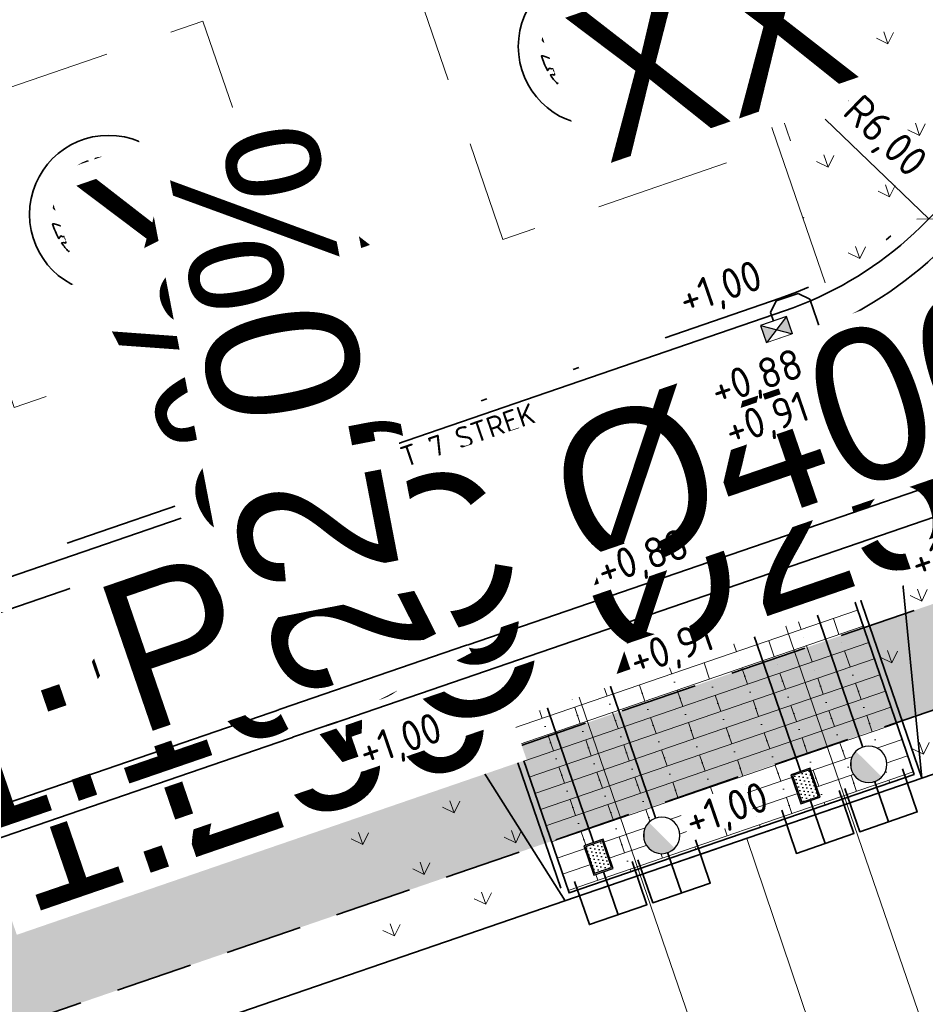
# Model space of a CAD drawing. Header units: metres. Extents: x 264779 to 275389, y 575281 to 580396.
# Tile 122 of 174: x 265442 to 265457, y 576978 to 576994. Entities that reach past the tile are written whole.
import ezdxf
from ezdxf.enums import TextEntityAlignment as Align

# ---------------------------------------------------------------- set-up
doc = ezdxf.new("R2018")
doc.units = ezdxf.units.M
doc.set_wipeout_variables(frame=1)
for name, pattern in [('AM-AS', [16, 10, -2, 2, -2]), ('B-WE-RI-HWA_HUISAANSLUITING_PVC_125-G', [10, 3.25, -0.75, 1.25, -0.75, 1.25, -0.75, 1.25, -0.75]), ('B-WE-RI-HWA_HUISAANSLUITING_PVC_160-G', [20, 6.5, -1.5, 2.5, -1.5, 2.5, -1.5, 2.5, -1.5]), ('B-WE-RI-HWA_PVC_400-G', [10, 4, -1, 1, -1, 3]), ('B-WE-VH-KANTOPSLUITING_OPSLUITBAND_[AFMETINGEN1]-G', [10, 5.5, -0.875, 0, -0.875, 1, -0.875, 0, -0.875]), ('B-WE-VH-KANTOPSLUITING_TROTTOIRBAND_RWS_[AFMETINGEN1]-G', [10, 2.5, -1.5, 0, -1.5, 0, -1.5, 0, -1.5, 0, -1.5]), ('DASHED', [19.05, 12.7, -6.35]), ('HIDDEN', [9.525, 6.35, -3.175])]:
    doc.linetypes.add(name, pattern=pattern)
for name, color, linetype, lineweight, true_color in [('N-BH-KG-GRENS_PERCEEL-G', 160, 'KG-PERCEEL', 18, 0x003fff), ('N-GV-GR-BOOM-S', 7, 'Continuous', 35, 0x00a500), ('N-GV-GR-GRAS_BERMKRUIDENMENGSEL-A', 7, 'Continuous', 18, 0x00a500), ('N-OI-RI-BELUCHTINGSDRAINAGE_PVC_160-G', 3, 'B-WE-RI-DRAINAGE_PVC_160-G', 35, 0x00ff00), ('N-OI-RI-DWA_ERFSCHEIDINGSPUT-S', 20, 'Continuous', 25, 0xff3f00), ('N-OI-RI-DWA_HUISAANSLUITING_PVC_160-G', 20, 'B-WE-RI-DWA_HUISAANSLUITING_PVC_160-G', 35, 0xff3f00), ('N-OI-RI-DWA_PVC_250-G', 20, 'B-WE-RI-DWA_PVC_250-G', 35, 0xff3f00), ('N-OI-RI-HWA_HUISAANSLUITING_PVC_160-G', 150, 'B-WE-RI-HWA_HUISAANSLUITING_PVC_160-G', 35, 0x007fff), ('N-OI-RI-HWA_HULPSTUK-S', 150, 'Continuous', 25, 0x007fff), ('N-OI-RI-HWA_KOLKAANSLUITING_PVC_160-G', 150, 'B-WE-RI-HWA_HUISAANSLUITING_PVC_125-G', 35, 0x007fff), ('N-OI-RI-HWA_PVC_400-G', 150, 'B-WE-RI-HWA_PVC_400-G', 35, 0x007fff), ('N-WE-RI-DWA_AFDEKKAP-G', 20, 'Continuous', 35, 0xff3f00), ('N-WE-RI-HWA_AFDEKKAP-G', 150, 'Continuous', 35, 0x007fff), ('N-WE-RI-HWA_KOLK-S', 150, 'Continuous', 25, 0x007fff), ('N-WE-VH-VERHARDING_STRAATBAKSTEEN_DIKFORMAAT_HALF_PAARS-BRUIN-A', 7, 'Continuous', 18, 0x66332b), ('N-WE-VH-VERHARDING_STRAATBAKSTEEN_DIKFORMAAT_KEPER-ROOD-PAARS-A', 7, 'Continuous', 18, 0xa45729)]:
    doc.layers.add(name, color=color, linetype=linetype, lineweight=lineweight, true_color=true_color)
for name, color, linetype, lineweight in [('N-CO-AM-AS-G', 10, 'AM-AS', 9), ('N-OI-RI-ALGEMEEN-B.O.B.-T25', 7, 'Continuous', 25), ('N-OI-RI-ALGEMEEN-INFORMATIE-T25', 7, 'Continuous', 25), ('N-OI-RI-ALGEMEEN-VERHANG-T25', 7, 'Continuous', 25), ('N-WA-RI-DETAIL1-G', 1, 'HIDDEN', 18), ('N-WE-GW-BERM-G', 90, 'Continuous', 35), ('N-WE-KL-TRACE-A', 7, 'Continuous', 25), ('N-WE-KL-TRACE-G', 7, 'DASHED', 35), ('N-WE-VH-GOOT_SBS-G', 40, 'Continuous', 35), ('N-WE-VH-KANTOPSLUITING_ELEMENT_VERLOOPBAND_110-220x250_190-220x160-G', 40, 'Continuous', 35), ('N-WE-VH-KANTOPSLUITING_INRITBAND_190-220x160-G', 60, 'B-WE-VH-KANTOPSLUITING_GAZONBAND_[AFMETINGEN1]-G', 35), ('N-WE-VH-KANTOPSLUITING_OPSLUITBAND_100x200-G', 60, 'B-WE-VH-KANTOPSLUITING_OPSLUITBAND_[AFMETINGEN1]-G', 35), ('N-WE-VH-KANTOPSLUITING_TROTTOIRBAND_RWS_110-220x250-G', 60, 'B-WE-VH-KANTOPSLUITING_TROTTOIRBAND_RWS_[AFMETINGEN1]-G', 35), ('N-WE-VH-VERHARDING_STRAATBAKSTEEN_DIKFORMAAT_HALF-G', 40, 'Continuous', 35), ('N-WE-VH-VERHARDING_STRAATBAKSTEEN_DIKFORMAAT_KEPER-G', 40, 'Continuous', 35), ('N-XX-AL-HOOGTELABEL-T25-M', 7, 'Continuous', 25), ('X-XX-AL-AANPIJLING-T25', 7, 'Continuous', 25), ('X-XX-AL-T18-1000', 10, 'Continuous', 18), ('X-XX-AL-VERKANTING_DAKPROFIEL-S', 7, 'Continuous', 25)]:
    doc.layers.add(name, color=color, linetype=linetype, lineweight=lineweight)
doc.layers.add('X-XX-AL-HULPLAAG-G', color=6, linetype='Continuous', lineweight=18, plot=False)
doc.styles.add('NLCS-ISO', font='NLCS-ISO.ttf')
doc.styles.add('NLCS-ISO-ANNOTATIVE-T18', font='NLCS-ISO.ttf', dxfattribs={"height": 1.8})
doc.styles.add('NLCS-ISO-ANNOTATIVE-T25', font='NLCS-ISO.ttf', dxfattribs={"height": 2.5})
doc.styles.add('NLCS-ISO-M1000-T25', font='NLCS-ISO.ttf', dxfattribs={"height": 2.5})
doc.styles.get("Standard").update_dxf_attribs({"font": 'arial.ttf'})
doc.linetypes.add('B-WE-RI-DRAINAGE_PVC_160-G', pattern='A,10.25,-3,[160,NLCS.shx,S=0.25,R=0,X=0,Y=0],-3.5,["o",Standard,S=1,R=0,X=-0.35,Y=-0.35],-3.25', length=20)
doc.linetypes.add('B-WE-RI-DWA_HUISAANSLUITING_PVC_160-G', pattern='A,2.5,-1,[160,NLCS.shx,S=0.25,R=0,X=0,Y=0],-1.5,[160,NLCS.shx,S=0.25,R=0,X=0,Y=0],-1.5,[160,NLCS.shx,S=0.25,R=0,X=0,Y=0],-1,2.5', length=10)
doc.linetypes.add('B-WE-RI-DWA_PVC_250-G', pattern='A,6,-5.5,["O   O   O",NLCS-ISO,S=0.5,R=0,X=-2.5,Y=-0.2],-3.5,5', length=20)
doc.linetypes.add('B-WE-VH-KANTOPSLUITING_GAZONBAND_[AFMETINGEN1]-G', pattern='A,4,-3,[160,NLCS.shx,S=0.25,R=0,X=0,Y=0],-3', length=10)
doc.linetypes.add('KG-PERCEEL', pattern='A,2.75,-1,["P",Standard,S=0.9,R=0,X=-0.5,Y=-0.45],-1,2.75,-1,[5,NLCS.shx,S=0.375,R=0,X=0,Y=0],-1', length=9.5)
doc.dimstyles.new('NLCS-ANNOTATIVE-T25-SCHRAP', dxfattribs={"dimtxt": 2.5, "dimasz": 1.4, "dimexe": 2, "dimexo": 2, "dimgap": 0.7, "dimtad": 1, "dimzin": 0, "dimtxsty": 'NLCS-ISO-ANNOTATIVE-T25', "dimblk": 'OBLIQUE', "dimcen": 2.5, "dimdle": 2, "dimclrd": 256, "dimclre": 256, "dimclrt": 256, "dimadec": 1, "dimazin": 0, "dimtfac": 1, "dimtofl": 0, "dimtmove": 1, "dimatfit": 0, "dimldrblk": 'OBLIQUE', "dimfxl": 2, "dimfxlon": 1, "dimtfillclr": 256, "dimtolj": 1, "dimtzin": 0, "dimlwd": 18, "dimlwe": 18, "dimarcsym": 0})

# ---------------------------------------------------------------- blocks, each defined once
blk = doc.blocks.new('*U44')
h = blk.add_hatch(color=256)
h.dxf.hatch_style = 1
h.paths.add_polyline_path([(-2.436, 7.093), (0, 0), (2.436, -7.093), (2.364, 0.812)])
at = {"flags": 128}
blk.add_lwpolyline([(-2.436, 7.093), (0, 0), (2.436, -7.093), (2.364, 0.812)], close=True, dxfattribs=at)
at = {"lineweight": 30}
for tag, rotation, flags, p in [('HELLING_2', 296.9534, 50, (2.154, 9.584)), ('HELLING', 280.9534, 43, (6.609, 0.336))]:
    blk.add_attdef(tag, text='', height=2.5, rotation=rotation, dxfattribs=dict(at, flags=flags)).set_placement(p, align=Align.TOP_LEFT)
blk = doc.blocks.new('_Oblique')
at = {"color": 0, "linetype": 'ByBlock', "lineweight": -2}
blk.add_line((-0.5, -0.5), (0.5, 0.5), dxfattribs=at)
blk = doc.blocks.new('*D71')
at = {"layer": 'Defpoints', "color": 0, "transparency": 16777216}
for p in [(265453.043, 576995.198), (265457.364, 576991.035)]:
    blk.add_point(p, dxfattribs=at)
at = {"layer": 'X-XX-AL-AANPIJLING-T25', "lineweight": 18, "transparency": 16777216}
blk.add_line((265455.661, 576992.676), (265457.364, 576991.035), dxfattribs=at)
at = {"layer": 'X-XX-AL-AANPIJLING-T25', "lineweight": 18, "transparency": 16777216, "xscale": 0.28, "yscale": 0.28, "zscale": 0.28, "rotation": 316.0656423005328}
blk.add_blockref('_Oblique', (265457.364, 576991.035), dxfattribs=at)
at = {"layer": 'X-XX-AL-AANPIJLING-T25', "transparency": 16777216, "insert": (265456.616, 576992.366), "char_height": 0.5, "attachment_point": 5, "rotation": 316.0656, "style": 'NLCS-ISO-ANNOTATIVE-T25', "bg_fill": 3, "box_fill_scale": 1.1, "bg_fill_color": 256, "bg_fill_true_color": 13158600, "bg_fill_transparency": 0}
blk.add_mtext('\\A1;R6,00', dxfattribs=at)
blk = doc.blocks.new('*U97')
blk.add_wipeout([(-1.125, 0.75), (1.125, 0.75), (1.125, -0.75), (-1.125, -0.75)])
h = blk.add_hatch(color=256)
h.dxf.hatch_style = 1
h.paths.add_polyline_path([(0, 0), (-1.125, 0.75), (-1.125, -0.75)])
h.paths.add_polyline_path([(1.125, -0.75), (1.125, 0.75), (0, 0)])
for p, q in [((-1.125, -0.75), (1.125, 0.75)), ((1.125, -0.75), (-1.125, 0.75))]:
    blk.add_line(p, q)
at = {"flags": 128}
blk.add_lwpolyline([(-1.125, -0.75), (1.125, -0.75), (1.125, 0.75), (-1.125, 0.75)], close=True, dxfattribs=at)
blk = doc.blocks.new('*U156')
for p, q in [((-0.5, 0), (0, 0.11)), ((0, 0.11), (-0.5, 0.11)), ((-0.5, 0.11), (-0.5, 0)), ((0, 0), (0, 0.11)), ((-0.5, 0), (0, 0))]:
    blk.add_line(p, q)
blk = doc.blocks.new('*U160')
at = {"flags": 128}
blk.add_lwpolyline([(0, 0), (331.024, 113.68)], dxfattribs=at)
at = {"layer": 'N-OI-RI-ALGEMEEN-B.O.B.-T25', "lineweight": 30, "ltscale": 0.5, "oblique": 30, "flags": 31}
for tag, p in [('+0,00', (321.573, 109.9)), ('+0,01', (-0.671, 3.432))]:
    blk.add_attdef(tag, text='', height=2.5, rotation=18.9534, dxfattribs=at).set_placement(p, align=Align.TOP_LEFT)
at = {"layer": 'N-OI-RI-ALGEMEEN-INFORMATIE-T25', "lineweight": 30, "ltscale": 0.5, "oblique": 30, "flags": 31}
blk.add_attdef('BETON%%C160', text='', height=2.5, rotation=18.9534, dxfattribs=at).set_placement((240.816, 85.849), align=Align.TOP_RIGHT)
at = {"layer": 'N-OI-RI-ALGEMEEN-VERHANG-T25', "lineweight": 30, "ltscale": 0.5, "oblique": 30, "flags": 31}
blk.add_attdef('1:1000', text='', height=2.5, rotation=18.9534, dxfattribs=at).set_placement((225.808, 77.019), align=Align.TOP_LEFT)
blk = doc.blocks.new('*U165')
at = {"flags": 128}
blk.add_lwpolyline([(0, 0), (326.295, 112.055)], dxfattribs=at)
at = {"layer": 'N-OI-RI-ALGEMEEN-B.O.B.-T25', "lineweight": 30, "ltscale": 0.5, "oblique": 30, "flags": 50}
for tag, p in [('+0,00', (311.301, 106.373)), ('+0,01', (2.656, 0.381))]:
    blk.add_attdef(tag, text='', height=2.5, rotation=18.95337, dxfattribs=at).set_placement(p, align=Align.TOP_LEFT)
at = {"layer": 'N-OI-RI-ALGEMEEN-INFORMATIE-T25', "lineweight": 30, "ltscale": 0.5, "oblique": 30, "flags": 50}
blk.add_attdef('BETON%%C160', text='', height=2.5, rotation=18.95337, dxfattribs=at).set_placement((229.596, 81.996), align=Align.TOP_RIGHT)
at = {"layer": 'N-OI-RI-ALGEMEEN-VERHANG-T25', "lineweight": 30, "ltscale": 0.5, "oblique": 30, "flags": 50}
blk.add_attdef('1:1000', text='', height=2.5, rotation=18.95337, dxfattribs=at).set_placement((218.64, 74.554), align=Align.TOP_LEFT)
blk = doc.blocks.new('*U174')
at = {"ltscale": 0.99999}
blk.add_wipeout([(-1.125, 0.75), (1.125, 0.75), (1.125, -0.75), (-1.125, -0.75)], dxfattribs=at)
h = blk.add_hatch(color=256, dxfattribs=at)
h.paths.add_polyline_path([(1.125, 0.75), (-1.125, 0.75), (-1.125, -0.75), (1.125, -0.75)])
h.paths.add_polyline_path([(1.025, 0.65), (1.025, -0.65), (-1.025, -0.65), (-1.025, 0.65)], flags=16)
h = blk.add_hatch(dxfattribs=at)
h.set_pattern_fill('DOTS', color=256, scale=0.175, style=0)
h.set_pattern_definition([(0, (-0.975, -0.6), (0.138906, 0.277813), [0, -0.277813])])
h.paths.add_polyline_path([(-1.025, -0.65), (1.025, -0.65), (1.025, 0.65), (-1.025, 0.65)])
at = {"ltscale": 0.99999, "flags": 128}
for points in [[(-1.125, -0.75), (1.125, -0.75), (1.125, 0.75), (-1.125, 0.75)], [(-1.025, -0.65), (1.025, -0.65), (1.025, 0.65), (-1.025, 0.65)], [(-1.025, -0.65), (1.025, -0.65), (1.025, 0.65), (-1.025, 0.65)]]:
    blk.add_lwpolyline(points, close=True, dxfattribs=at)
blk = doc.blocks.new('N-SRI-PUT_VWA_KUNSTSTOF-SO')
at = {"ltscale": 0.99999}
blk.add_wipeout([(0, 1.5), (-0.586, 1.381), (-1.164, 0.946), (-1.449, 0.386), (-1.491, -0.164), (-1.403, -0.53), (-1.188, -0.915), (-0.842, -1.242), (-0.334, -1.462), (0.519, -1.407), (0.984, -1.132), (1.38, -0.588), (1.5, 0), (1.294, 0.759), (1.07, 1.051), (0.732, 1.309), (0.399, 1.446)], dxfattribs=at)
h = blk.add_hatch(color=256, dxfattribs=at)
edge = h.paths.add_edge_path()
edge.add_line((1.043, 1.078), (-1.063, -1.058))
edge.add_arc((0, 0), 1.5, 224.85367, 405.95863)
at = {"ltscale": 0.99999, "flags": 128}
blk.add_lwpolyline([(1.5, 0, 1), (-1.5, 0, 1), (1.5, 0)], format="xyb", close=True, dxfattribs=at)
blk = doc.blocks.new('BOOM')
blk.add_lwpolyline([(0.399, 4.344), (0.407, 4.354), (0.414, 4.362), (0.422, 4.369), (0.429, 4.376), (0.436, 4.383), (0.442, 4.39), (0.449, 4.397), (0.456, 4.406), (0.462, 4.416), (0.468, 4.428), (0.473, 4.442), (0.476, 4.459), (0.477, 4.479), (0.475, 4.504), (0.469, 4.533), (0.438, 4.642, -0.52938), (0.488, 4.701, -0.087139), (2.045, 4.264, -0.372341), (2.106, 4.124), (2.17, 3.798), (2.01, 3.638), (1.837, 3.675), (1.629, 3.519), (1.709, 3.321), (1.923, 3.252), (2.5, 3.385), (2.641, 3.307), (2.627, 3.183), (2.496, 3.102), (2.376, 2.712), (2.529, 2.462), (2.921, 3.086, -0.504641), (3.14, 2.895, 0.331948), (3.267, 2.693, 0.282008), (3.681, 2.769), (3.648, 2.752, -0.512156), (3.838, 2.751, -0.16076), (4.697, -0.052), (4.589, -0.156), (4.588, -0.271), (4.483, -0.29), (4.496, -0.404), (4.332, -0.351), (4.282, -0.479), (4.484, -0.613), (4.548, -0.664), (4.659, -0.552, -0.106371), (4.002, -2.407), (3.416, -2.029), (3.308, -2.104), (3.238, -1.793), (3.03, -1.543), (2.788, -1.545), (2.793, -1.835), (2.61, -2.469), (2.637, -2.59), (2.771, -2.609), (3.623, -2.935, -0.236298), (-0.208, -4.622, 0.159625), (-0.32, -4.398, 0.350802), (-0.29, -4.175, -0.504641), (-0.553, -4.05), (-0.489, -3.845), (-0.597, -3.653), (-0.739, -3.667), (-0.76, -3.821), (-0.868, -3.883), (-0.996, -3.785), (-1.106, -3.204), (-1.19, -3.12), (-1.403, -3.126), (-1.462, -3.379), (-1.549, -3.406), (-1.631, -3.617), (-1.847, -3.501, 0.733583), (-1.768, -3.663, -0.861625), (-1.724, -3.806, 0.279978), (-1.884, -4.05), (-1.877, -4.059, -0.827056), (-2.036, -4.225, -0.116774), (-3.828, -2.357), (-3.793, -2.35), (-3.765, -2.342), (-3.742, -2.333), (-3.724, -2.324), (-3.71, -2.313), (-3.7, -2.303), (-3.692, -2.292), (-3.474, -2.014), (-3.469, -2.004), (-3.465, -1.994), (-3.462, -1.985), (-3.459, -1.976), (-3.456, -1.967), (-3.452, -1.957), (-3.449, -1.946), (-3.444, -1.935), (-3.438, -1.923), (-3.431, -1.909), (-3.424, -1.895), (-3.416, -1.881), (-3.408, -1.866), (-3.401, -1.851), (-3.395, -1.836), (-3.389, -1.821), (-3.385, -1.806), (-3.381, -1.792), (-3.38, -1.779), (-3.379, -1.766), (-3.38, -1.755), (-3.382, -1.745), (-3.385, -1.737), (-3.389, -1.731), (-3.395, -1.726), (-3.402, -1.723), (-3.41, -1.722), (-3.419, -1.721), (-3.428, -1.72), (-3.438, -1.719), (-3.449, -1.717), (-3.459, -1.715), (-3.47, -1.711), (-3.481, -1.706), (-3.493, -1.699), (-3.504, -1.692), (-3.516, -1.684), (-3.528, -1.675), (-3.54, -1.665), (-3.552, -1.656), (-3.565, -1.646), (-3.577, -1.635), (-3.59, -1.625), (-3.602, -1.614), (-3.826, -1.87), (-3.837, -1.858), (-3.847, -1.844), (-3.857, -1.83), (-3.865, -1.814), (-3.876, -1.799), (-3.89, -1.786), (-3.911, -1.778), (-3.94, -1.774), (-3.982, -1.778), (-4.037, -1.791), (-4.109, -1.814, -0.040997), (-4.417, -0.947), (-4.257, -0.975), (-4.114, -1.066), (-4.038, -0.997), (-3.947, -0.855), (-4.035, -0.721), (-3.986, -0.523), (-4.167, -0.508), (-4.289, -0.39), (-4.51, -0.535, -0.05814), (-4.599, 0.764), (-4.473, 0.74), (-3.963, 0.336), (-3.743, 0.412), (-2.884, 0.639), (-2.811, 0.922), (-3.143, 1.054), (-3.194, 1.163), (-3.8, 1.46), (-3.813, 1.631), (-4.018, 1.804), (-4.101, 1.973), (-3.961, 2.193), (-3.649, 2.242), (-3.365, 2.427), (-3.362, 2.619), (-3.539, 2.827), (-3.492, 2.915), (-3.562, 3.052, -0.13428), (-1.534, 4.458, -0.541727), (-1.472, 4.41), (-1.482, 4.277), (-1.48, 4.209), (-1.471, 4.156), (-1.456, 4.117), (-1.437, 4.088), (-1.415, 4.066), (-1.393, 4.05), (-1.371, 4.035), (-1.351, 4.019), (-1.333, 4.003), (-1.317, 3.988), (-1.301, 3.973), (-1.287, 3.96), (-1.272, 3.949), (-1.257, 3.942), (-1.242, 3.938), (-1.226, 3.939), (-1.209, 3.943), (-1.192, 3.95), (-1.173, 3.959), (-1.155, 3.969), (-1.136, 3.98), (-1.116, 3.989), (-1.097, 3.997), (-1.077, 4.003), (-1.057, 4.008), (-1.038, 4.011), (-1.019, 4.013), (-1.001, 4.016), (-0.983, 4.019), (-0.966, 4.024), (-0.95, 4.031), (-0.935, 4.04), (-0.922, 4.051), (-0.909, 4.064), (-0.897, 4.079), (-0.888, 3.987), (-0.867, 3.963), (-0.769, 3.797), (-0.563, 3.684), (-0.855, 4.156), (-0.849, 4.171), (-0.845, 4.184), (-0.844, 4.198), (-0.844, 4.212), (-0.848, 4.225), (-0.854, 4.239), (-0.865, 4.253), (-0.878, 4.268), (-0.896, 4.284), (-0.917, 4.303), (-0.941, 4.325), (-0.968, 4.351), (-0.998, 4.383), (-1.03, 4.421), (-1.106, 4.519, -0.543104), (-1.08, 4.593, -0.046766), (-0.216, 4.718, -0.385168), (-0.167, 4.678), (-0.14, 4.501), (-0.127, 4.446), (-0.112, 4.407), (-0.096, 4.382), (-0.079, 4.368), (-0.061, 4.361), (-0.043, 4.358), (-0.025, 4.357), (-0.008, 4.355), (0.009, 4.352), (0.025, 4.348), (0.041, 4.343), (0.056, 4.337), (0.071, 4.33), (0.086, 4.324), (0.1, 4.317), (0.114, 4.31), (0.128, 4.304), (0.141, 4.297), (0.154, 4.29), (0.166, 4.283), (0.177, 4.276), (0.186, 4.268), (0.195, 4.26), (0.202, 4.252), (0.208, 4.243), (0.213, 4.234), (0.218, 4.226), (0.223, 4.219), (0.228, 4.213), (0.233, 4.208), (0.24, 4.205), (0.248, 4.203), (0.256, 4.204), (0.266, 4.207), (0.276, 4.211), (0.287, 4.217), (0.298, 4.225), (0.31, 4.234), (0.321, 4.244), (0.332, 4.256), (0.342, 4.269), (0.353, 4.282), (0.363, 4.295), (0.372, 4.309), (0.381, 4.321), (0.39, 4.333)], format="xyb", close=True)
blk.add_circle((0, 0), 0.138)
at = {"lineweight": 30, "flags": 104}
blk.add_attdef('01', text='', height=1.8, dxfattribs=at).set_placement((-2.447, 3.094), align=Align.TOP_LEFT)

msp = doc.modelspace()

# ---------------------------------------------------------------- hatches: boundary and pattern name
at = {"layer": 'N-GV-GR-GRAS_BERMKRUIDENMENGSEL-A'}
h = msp.add_hatch(dxfattribs=at)
h.set_pattern_fill('AGR-KRUIDEN', color=256, scale=0.5625, pattern_type=2)
h.set_pattern_definition([(109.0885258, (229946.4539, 679547.0011), (-1.011904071, 0.491604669), [0.2109375, -1.380052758]), (64.0885258, (229946.4539, 679547.0011), (-1.011904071, 0.491604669), [0.2109375, -0.9140625]), (154.0885258, (229946.4539, 679547.0011), (-0.491604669, -1.011904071), [0.2109375, -0.9140625])])
h.paths.add_polyline_path([(265449.647, 577007.488), (265455.641, 576990.034, 0.375101), (265458.51, 576997.075), (265456.236, 577003.695, 0.375101)])
h = msp.add_hatch(dxfattribs=at)
h.set_pattern_fill('AGR-KRUIDEN', color=256, scale=0.5625, pattern_type=2)
h.set_pattern_definition([(109.0885258, (229973.7866, 679556.3876), (-1.011904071, 0.491604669), [0.2109375, -1.380052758]), (64.0885258, (229973.7866, 679556.3876), (-1.011904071, 0.491604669), [0.2109375, -0.9140625]), (154.0885258, (229973.7866, 679556.3876), (-0.491604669, -1.011904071), [0.2109375, -0.9140625])])
h.paths.add_polyline_path([(265451.385, 576979.826), (265450.157, 576983.401), (265447.32, 576982.426), (265448.547, 576978.851)])
at = {"layer": 'N-WE-KL-TRACE-A'}
h = msp.add_hatch(dxfattribs=at)
h.set_pattern_fill('DOTS', color=256, scale=0.5, angle=-0.069)
h.set_pattern_definition([(19.019479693, (53607.36198, 115305.85214), (0.02330677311, 0.175950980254), [0, -0.15875])])
h.paths.add_polyline_path([(265327.755, 576975.274), (265328.284, 576973.732), (265330.649, 576974.544), (265330.811, 576974.071), (265328.447, 576973.259), (265331.026, 576965.75), (265333.39, 576966.562), (265333.553, 576966.089), (265330.715, 576965.115), (265327.282, 576975.112), (265302.25, 576966.515), (265296.331, 576983.937), (265248.543, 576967.444), (265253.844, 576952.084), (265253.371, 576951.921), (265248.07, 576967.281), (265234.364, 576962.551), (265234.2, 576963.023), (265259.96, 576971.913), (265257.072, 576980.279), (265257.545, 576980.442), (265260.432, 576972.076), (265286.9, 576981.211), (265284.013, 576989.577), (265284.486, 576989.74), (265287.373, 576981.374), (265296.17, 576984.41), (265285.353, 577016.246), (265286.915, 577016.777), (265303.28, 576968.613), (265380.151, 576995.012), (265363.785, 577042.669), (265365.346, 577043.205), (265374.891, 577015.41), (265455.352, 577043.041), (265455.888, 577041.481), (265375.427, 577013.849), (265382.777, 576992.446), (265464.49, 577020.508), (265464.652, 577020.035), (265462.288, 577019.223), (265464.867, 577011.713), (265467.231, 577012.525), (265467.393, 577012.052), (265464.556, 577011.078), (265461.815, 577019.06), (265382.94, 576991.973), (265393.03, 576962.587), (265427.338, 576974.369), (265424.627, 576982.267), (265426.188, 576982.803), (265428.899, 576974.905), (265473.51, 576990.225), (265474.05, 576988.666), (265393.566, 576961.027), (265400.927, 576939.596), (265399.367, 576939.06), (265392.005, 576960.491), (265390.587, 576960.004), (265390.051, 576961.564), (265391.47, 576962.051), (265380.687, 576993.452), (265356.28, 576985.07), (265359.713, 576975.073), (265356.876, 576974.099), (265356.713, 576974.571), (265359.078, 576975.383), (265356.499, 576982.893), (265354.134, 576982.081), (265353.972, 576982.554), (265356.336, 576983.366), (265355.807, 576984.907)])
at = {"layer": 'N-WE-VH-VERHARDING_STRAATBAKSTEEN_DIKFORMAAT_HALF_PAARS-BRUIN-A'}
h = msp.add_hatch(dxfattribs=at)
h.set_pattern_fill('AVH-SBS_DIKFORMAAT_HALFST', color=256, scale=28.125, angle=359.8649, pattern_type=2)
h.set_pattern_definition([(18.953399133, (478334.03526, 1038163.48075), (-0.09134972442, 0.26600148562), []), (108.95339913, (478335.0993, 1038163.8461), (-1.0640059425, -0.3653988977), [0.28125, -0.28125]), (108.95339913, (478334.4759, 1038163.9294), (-1.0640059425, -0.3653988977), [0.28125, -0.28125]), (18.95339913, (478334.5216, 1038163.79645), (-0.1826994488, 0.5320029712), [0, -0.5625, 0, 0, 0]), (18.95339913, (478334.43024, 1038164.06245), (-0.1826994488, 0.5320029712), [0, -0.5625, 0, 0, 0])])
h.paths.add_polyline_path([(265451.447, 576979.953), (265457.122, 576981.901), (265455.926, 576985.382), (265450.252, 576983.433)])
at = {"layer": 'N-WE-VH-VERHARDING_STRAATBAKSTEEN_DIKFORMAAT_KEPER-ROOD-PAARS-A'}
h = msp.add_hatch(dxfattribs=at)
h.set_pattern_fill('AVH-SBS_DIKFORMAAT_KEPER', color=256, scale=28.125, angle=134.86, pattern_type=2)
h.set_pattern_definition([(153.94852576, (70175.6281, 116715.6657), (-0.51914757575, -0.1782353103), [1.5525, -0.77625]), (63.94852576, (70175.1167, 116714.61964), (-0.51914757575, -0.1782353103), [1.5525, -0.77625]), (153.94852576, (70174.67113, 116715.9175), (-0.51914757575, -0.1782353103), [0, -2.32875]), (153.94852576, (70175.19805, 116715.2279), (-0.51914757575, -0.1782353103), [0, -2.32875])])
h.paths.add_polyline_path([(265456.129, 576986.213), (265455.154, 576989.05), (265445.697, 576985.802), (265446.671, 576982.965)])

# ---------------------------------------------------------------- linework, layer by layer
at = {"layer": 'N-BH-KG-GRENS_PERCEEL-G'}
for points in [[(265454.37, 576980.851), (265463.306, 576983.92), (265472.707, 576956.081), (265463.75, 576953.07)], [(265454.792, 576950.059), (265463.75, 576953.07), (265454.37, 576980.851), (265445.432, 576977.781)]]:
    msp.add_lwpolyline(points, close=True, dxfattribs=at)
at = {"layer": 'N-CO-AM-AS-G'}
msp.add_lwpolyline([(265380.866, 577012.175), (265447.78, 577035.154), (265463.208, 576990.23), (265396.294, 576967.25)], dxfattribs=at)
at = {"layer": 'N-OI-RI-BELUCHTINGSDRAINAGE_PVC_160-G'}
msp.add_circle((265443.874, 576991.109), 1.3, dxfattribs=at)
at = {"layer": 'N-OI-RI-DWA_HUISAANSLUITING_PVC_160-G', "flags": 128}
for points in [[(265452.921, 576981.048), (265451.429, 576985.392)], [(265456.702, 576981.123), (265456.428, 576981.92)], [(265453.297, 576979.954), (265453.023, 576980.75)]]:
    msp.add_lwpolyline(points, dxfattribs=at)
at = {"layer": 'N-OI-RI-HWA_HUISAANSLUITING_PVC_160-G', "flags": 128}
for points in [[(265453.307, 576987.622), (265455.285, 576981.86)], [(265449.902, 576986.453), (265451.881, 576980.691)], [(265455.388, 576981.562), (265455.661, 576980.766)], [(265451.983, 576980.393), (265452.257, 576979.596)]]:
    msp.add_lwpolyline(points, dxfattribs=at)
at = {"layer": 'N-WA-RI-DETAIL1-G', "ltscale": 0.35, "flags": 128}
for points in [[(265448.737, 576995.423), (265450.361, 576990.694), (265455.09, 576992.318), (265453.466, 576997.047)], [(265440.698, 576992.662), (265442.322, 576987.933), (265447.05, 576989.557), (265445.426, 576994.286)]]:
    msp.add_lwpolyline(points, close=True, dxfattribs=at)
at = {"layer": 'N-WE-GW-BERM-G', "flags": 128}
for points in [[(265457.249, 576981.839), (265456.872, 576985.707)], [(265449.306, 576983.108), (265451.385, 576979.826)]]:
    msp.add_lwpolyline(points, dxfattribs=at)
at = {"layer": 'N-WE-KL-TRACE-G', "ltscale": 0.1}
msp.add_lwpolyline([(265393.03, 576962.587), (265427.338, 576974.369), (265424.627, 576982.267), (265426.188, 576982.803), (265428.899, 576974.905), (265473.51, 576990.225), (265474.05, 576988.666), (265393.566, 576961.027)], dxfattribs=at)
at = {"layer": 'N-WE-RI-DWA_AFDEKKAP-G', "flags": 128}
for points in [[(265455.985, 576981.67), (265456.229, 576980.96), (265457.175, 576981.285), (265456.931, 576981.995)], [(265452.58, 576980.5), (265452.824, 576979.791), (265453.77, 576980.116), (265453.526, 576980.825)]]:
    msp.add_lwpolyline(points, dxfattribs=at)
at = {"layer": 'N-WE-RI-HWA_AFDEKKAP-G', "flags": 128}
for points in [[(265454.945, 576981.312), (265455.188, 576980.603), (265456.134, 576980.928), (265455.891, 576981.637)], [(265451.54, 576980.143), (265451.784, 576979.434), (265452.729, 576979.759), (265452.486, 576980.468)]]:
    msp.add_lwpolyline(points, dxfattribs=at)
at = {"layer": 'N-WE-VH-GOOT_SBS-G', "flags": 128}
msp.add_lwpolyline([(265404.082, 576971.511), (265455.154, 576989.05, 0.414214), (265459.191, 576997.309), (265456.917, 577003.929, 0.414214), (265448.658, 577007.966), (265397.586, 576990.427, 0.414214), (265393.55, 576982.168), (265395.823, 576975.547, 0.414214)], format="xyb", close=True, dxfattribs=at)
msp.add_lwpolyline([(265448.821, 577007.493), (265397.749, 576989.954, 0.414214), (265394.023, 576982.33), (265396.296, 576975.71, 0.414214), (265403.92, 576971.984), (265454.992, 576989.523, 0.414214), (265458.718, 576997.146), (265456.444, 577003.767, 0.414214), (265448.821, 577007.493)], format="xyb", dxfattribs=at)
at = {"layer": 'N-WE-VH-KANTOPSLUITING_INRITBAND_190-220x160-G', "flags": 128}
msp.add_lwpolyline([(265455.926, 576985.382), (265450.252, 576983.433)], dxfattribs=at)
at = {"layer": 'N-WE-VH-KANTOPSLUITING_OPSLUITBAND_100x200-G', "flags": 128}
msp.add_lwpolyline([(265456.021, 576985.414), (265457.249, 576981.839), (265451.385, 576979.826), (265450.157, 576983.401)], dxfattribs=at)
at = {"layer": 'N-WE-VH-KANTOPSLUITING_TROTTOIRBAND_RWS_110-220x250-G', "ltscale": 0.99999, "flags": 128}
msp.add_lwpolyline([(265403.848, 576972.192), (265454.921, 576989.731, 0.414214), (265458.51, 576997.075), (265456.236, 577003.695, 0.414214), (265448.892, 577007.285), (265397.82, 576989.746, 0.414214), (265394.231, 576982.402), (265396.504, 576975.781, 0.414214)], format="xyb", close=True, dxfattribs=at)
for points in [[(265456.872, 576985.707), (265460.95, 576987.107)], [(265438.855, 576979.519), (265449.306, 576983.108)]]:
    msp.add_lwpolyline(points, dxfattribs=at)
at = {"layer": 'N-WE-VH-VERHARDING_STRAATBAKSTEEN_DIKFORMAAT_HALF-G', "flags": 128}
msp.add_lwpolyline([(265455.926, 576985.382), (265457.122, 576981.901), (265451.447, 576979.953), (265450.252, 576983.433)], dxfattribs=at)
at = {"layer": 'N-WE-VH-VERHARDING_STRAATBAKSTEEN_DIKFORMAAT_KEPER-G', "flags": 128}
for points in [[(265367.907, 577042.982), (265383.61, 576997.257, -0.414214), (265379.573, 576988.999), (265354.693, 576980.454), (265356.155, 576976.198), (265381.035, 576984.743, -0.414214), (265389.294, 576980.706), (265403.405, 576939.617), (265407.661, 576941.079), (265401.02, 576960.415, -0.414214), (265405.057, 576968.674), (265465.114, 576989.298), (265459.755, 577004.904, -0.414214), (265463.791, 577013.162), (265466.672, 577014.152), (265465.211, 577018.408), (265462.329, 577017.418, -0.414214), (265454.071, 577021.455), (265448.711, 577037.06), (265388.654, 577016.436, -0.414214), (265380.395, 577020.472), (265372.163, 577044.444)], [(265404.082, 576971.511), (265455.154, 576989.05, 0.414214), (265459.191, 576997.309), (265456.917, 577003.929, 0.414214), (265448.658, 577007.966), (265397.586, 576990.427, 0.414214), (265393.55, 576982.168), (265395.823, 576975.547, 0.414214)]]:
    msp.add_lwpolyline(points, format="xyb", close=True, dxfattribs=at)
at = {"layer": 'X-XX-AL-HULPLAAG-G'}
msp.add_line((265451.385, 576979.826), (265457.249, 576981.839), dxfattribs=at)
at = {"layer": 'X-XX-AL-HULPLAAG-G', "flags": 128}
for points in [[(265455.658, 576989.984), (265449.63, 577007.538)], [(265459.526, 576971.206), (265454.791, 576984.992)], [(265456.115, 576970.055), (265451.387, 576983.823)]]:
    msp.add_lwpolyline(points, dxfattribs=at)

# ---------------------------------------------------------------- block references
at = {"layer": 'N-GV-GR-BOOM-S'}
ref = msp.add_blockref('BOOM', (265443.874, 576991.109), dxfattribs=dict(at, xscale=0.2, yscale=0.2, zscale=0.2, rotation=19.0885257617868))
lines = msp.add_mtext('XX', dxfattribs={"layer": '0', "insert": (265443.209, 576991.534), "char_height": 2.5, "attachment_point": 1, "rotation": 19.0885, "bg_fill": 3, "box_fill_scale": 1.125, "bg_fill_color": 256, "bg_fill_transparency": 0})
ref.add_attrib('01', '', (265443.209, 576991.534)).embed_mtext(lines)
at = {"layer": 'N-WE-VH-KANTOPSLUITING_ELEMENT_VERLOOPBAND_110-220x250_190-220x160-G', "xscale": 1.999999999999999, "yscale": 1.999999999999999, "zscale": 1.999999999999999, "rotation": 198.953399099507}
msp.add_blockref('*U156', (265449.234, 576983.316), dxfattribs=at)

# ---------------------------------------------------------------- next in the draw order: block references
at = {"layer": 'N-WE-RI-HWA_KOLK-S', "yscale": 0.2, "zscale": 0.2}
for p, xscale, rotation in [((265454.86, 576989.213), 0.2, 198.9533991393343), ((265455.997, 576985.903), -0.2, 18.95339914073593)]:
    msp.add_blockref('*U97', p, dxfattribs=dict(at, xscale=xscale, rotation=rotation))

# ---------------------------------------------------------------- next in the draw order: dimensions: what is measured, and where the dimension line sits
at = {"layer": 'X-XX-AL-AANPIJLING-T25'}
dim = msp.add_radius_dim(center=(265453.043, 576995.198), mpoint=(265457.364, 576991.035), dimstyle='NLCS-ANNOTATIVE-T25-SCHRAP', override={"dimtfill": 1}, dxfattribs=at)
dim.commit()
dim.dimension.update_dxf_attribs({"geometry": '*D71', "text_midpoint": (265456.311, 576992.049), "dimtype": 164})

# ---------------------------------------------------------------- next in the draw order: hatches: boundary and pattern name
at = {"layer": 'N-GV-GR-GRAS_BERMKRUIDENMENGSEL-A'}
h = msp.add_hatch(dxfattribs=at)
h.set_pattern_fill('AGR-KRUIDEN', color=256, scale=0.5625, pattern_type=2)
h.set_pattern_definition([(109.0885258, (229982.4878, 679559.3758), (-1.011904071, 0.491604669), [0.2109375, -1.380052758]), (64.0885258, (229982.4878, 679559.3758), (-1.011904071, 0.491604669), [0.2109375, -0.9140625]), (154.0885258, (229982.4878, 679559.3758), (-0.491604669, -1.011904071), [0.2109375, -0.9140625])])
h.paths.add_polyline_path([(265463.029, 576983.824), (265461.801, 576987.399), (265456.021, 576985.414), (265457.249, 576981.839)])

# ---------------------------------------------------------------- next in the draw order: linework, layer by layer
at = {"layer": 'N-OI-RI-BELUCHTINGSDRAINAGE_PVC_160-G'}
msp.add_circle((265451.913, 576993.87), 1.3, dxfattribs=at)
at = {"layer": 'N-OI-RI-DWA_HUISAANSLUITING_PVC_160-G', "flags": 128}
msp.add_lwpolyline([(265456.326, 576982.218), (265454.834, 576986.561)], dxfattribs=at)
at = {"layer": 'N-OI-RI-HWA_KOLKAANSLUITING_PVC_160-G', "flags": 128}
for points in [[(265455.828, 576988.488), (265455.406, 576989.718), (265455.216, 576989.811), (265454.856, 576989.688), (265454.763, 576989.497), (265454.812, 576989.355)], [(265455.828, 576988.488), (265456.738, 576985.84), (265456.645, 576985.65), (265456.285, 576985.526), (265456.095, 576985.619), (265456.046, 576985.761)]]:
    msp.add_lwpolyline(points, dxfattribs=at)
at = {"layer": 'N-WE-GW-BERM-G', "flags": 128}
msp.add_lwpolyline([(265413.065, 576939.195), (265411.727, 576943.093), (265404.627, 576963.768), (265477.686, 576988.858)], dxfattribs=at)

# ---------------------------------------------------------------- next in the draw order: block references
at = {"layer": 'N-GV-GR-BOOM-S'}
ref = msp.add_blockref('BOOM', (265451.913, 576993.87), dxfattribs=dict(at, xscale=0.2, yscale=0.2, zscale=0.2, rotation=19.0885257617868))
lines = msp.add_mtext('XX', dxfattribs={"layer": '0', "insert": (265451.248, 576994.295), "char_height": 2.5, "attachment_point": 1, "rotation": 19.0885, "bg_fill": 3, "box_fill_scale": 1.125, "bg_fill_color": 256, "bg_fill_transparency": 0})
ref.add_attrib('01', '', (265451.248, 576994.295)).embed_mtext(lines)
at = {"layer": 'N-WE-VH-KANTOPSLUITING_ELEMENT_VERLOOPBAND_110-220x250_190-220x160-G', "xscale": -1.999999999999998, "yscale": 2, "zscale": 2, "rotation": 198.9533991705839}
msp.add_blockref('*U156', (265456.801, 576985.915), dxfattribs=at)

# ---------------------------------------------------------------- next in the draw order: texts
at = {"layer": 'X-XX-AL-T18-1000', "insert": (265448.954, 576987.185), "char_height": 0.36, "width": 4.0716, "attachment_point": 5, "rotation": 18.9534, "style": 'NLCS-ISO-ANNOTATIVE-T18', "bg_fill": 3, "box_fill_scale": 1.1, "bg_fill_color": 256, "bg_fill_transparency": 0}
msp.add_mtext('MOLGOOT 7 STREK', dxfattribs=at)

# ---------------------------------------------------------------- next in the draw order: block references
at = {"layer": 'N-OI-RI-DWA_PVC_250-G'}
ref = msp.add_blockref('*U165', (265397.98, 576967.036), dxfattribs=dict(at, xscale=0.2, yscale=0.2, zscale=0.2))
lines = msp.add_mtext('1:250', dxfattribs={"layer": 'N-OI-RI-ALGEMEEN-VERHANG-T25', "ltscale": 0.5, "insert": (265441.708, 576981.947), "char_height": 2.5, "attachment_point": 1, "rotation": 18.9534, "bg_fill": 3, "box_fill_scale": 1.1, "bg_fill_color": 256, "bg_fill_transparency": 0})
ref.add_attrib('1:1000', '', (265441.708, 576981.947)).embed_mtext(lines)
lines = msp.add_mtext('PVC %%C250', dxfattribs={"layer": 'N-OI-RI-ALGEMEEN-INFORMATIE-T25', "ltscale": 0.5, "insert": (265443.899, 576983.435), "char_height": 2.5, "attachment_point": 1, "rotation": 18.9534, "bg_fill": 3, "box_fill_scale": 1.1, "bg_fill_color": 256, "bg_fill_transparency": 0})
ref.add_attrib('BETON%%C160', '', (265443.899, 576983.435)).embed_mtext(lines)
at = {"layer": 'N-OI-RI-HWA_PVC_400-G'}
ref = msp.add_blockref('*U160', (265395.364, 576967.724), dxfattribs=dict(at, xscale=0.2, yscale=0.2, zscale=0.2))
lines = msp.add_mtext('1:1000', dxfattribs={"layer": 'N-OI-RI-ALGEMEEN-VERHANG-T25', "ltscale": 0.5, "insert": (265440.526, 576983.128), "char_height": 2.5, "attachment_point": 1, "rotation": 18.9534, "bg_fill": 3, "box_fill_scale": 1.1, "bg_fill_color": 256, "bg_fill_transparency": 0})
ref.add_attrib('1:1000', '', (265440.526, 576983.128)).embed_mtext(lines)
lines = msp.add_mtext('PVC %%C400', dxfattribs={"layer": 'N-OI-RI-ALGEMEEN-INFORMATIE-T25', "ltscale": 0.5, "insert": (265443.528, 576984.894), "char_height": 2.5, "attachment_point": 1, "rotation": 18.9534, "bg_fill": 3, "box_fill_scale": 1.1, "bg_fill_color": 256, "bg_fill_transparency": 0})
ref.add_attrib('BETON%%C160', '', (265443.528, 576984.894)).embed_mtext(lines)
at = {"layer": 'X-XX-AL-VERKANTING_DAKPROFIEL-S'}
ref = msp.add_blockref('*U44', (265447.54, 576984.849), dxfattribs=dict(at, xscale=0.2, yscale=0.2, zscale=0.2, rotation=180))
lines = msp.add_mtext('2,0%', dxfattribs={"layer": '0', "insert": (265447.109, 576982.932), "char_height": 2.5, "attachment_point": 1, "rotation": 116.9534, "bg_fill": 3, "box_fill_scale": 1.15, "bg_fill_color": 256, "bg_fill_transparency": 0})
ref.add_attrib('HELLING_2', '', (265447.109, 576982.932)).embed_mtext(lines)
lines = msp.add_mtext('2,0%', dxfattribs={"layer": '0', "insert": (265446.218, 576984.782), "char_height": 2.5, "attachment_point": 1, "rotation": 100.9534, "bg_fill": 3, "box_fill_scale": 1.15, "bg_fill_color": 256, "bg_fill_transparency": 0})
ref.add_attrib('HELLING', '', (265446.218, 576984.782)).embed_mtext(lines)

# ---------------------------------------------------------------- next in the draw order: block references
at = {"layer": 'N-OI-RI-DWA_ERFSCHEIDINGSPUT-S', "xscale": 0.2, "yscale": 0.2, "zscale": 0.2, "rotation": 269.864873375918}
for p in [(265456.377, 576982.069), (265452.972, 576980.899)]:
    msp.add_blockref('N-SRI-PUT_VWA_KUNSTSTOF-SO', p, dxfattribs=at)
at = {"layer": 'N-OI-RI-HWA_HULPSTUK-S', "xscale": 0.2250000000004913, "yscale": 0.2250000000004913, "zscale": 0.2250000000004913, "rotation": 288.9533991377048}
for p in [(265455.337, 576981.711), (265451.932, 576980.542)]:
    msp.add_blockref('*U174', p, dxfattribs=at)

# ---------------------------------------------------------------- next in the draw order: linework, layer by layer
at = {"layer": 'N-WE-VH-GOOT_SBS-G', "flags": 128}
msp.add_lwpolyline([(265462.028, 576998.283), (265465.114, 576989.298), (265405.057, 576968.674, 0.414214), (265401.02, 576960.415), (265407.661, 576941.079), (265408.133, 576941.241), (265401.493, 576960.577, -0.414214), (265405.219, 576968.201), (265465.749, 576988.988), (265462.501, 576998.446)], format="xyb", close=True, dxfattribs=at)

# ---------------------------------------------------------------- next in the draw order: texts
at = {"layer": 'N-XX-AL-HOOGTELABEL-T25-M', "char_height": 0.5, "width": 1.04288, "attachment_point": 1, "rotation": 18.9534, "style": 'NLCS-ISO-M1000-T25', "bg_fill": 3, "box_fill_scale": 1.1, "bg_fill_color": 256, "bg_fill_transparency": 0}
for s, insert in [('+1,00', (265453.2, 576989.927)), ('+0,91', (265453.952, 576987.764)), ('+0,88', (265451.847, 576985.467)), ('+1,00', (265457.013, 576985.591)), ('+0,91', (265452.386, 576983.993)), ('+1,00', (265447.935, 576982.491)), ('+1,00', (265453.303, 576981.353))]:
    msp.add_mtext(s, dxfattribs=dict(at, insert=insert))

# ---------------------------------------------------------------- next in the draw order: texts
at = {"layer": 'N-XX-AL-HOOGTELABEL-T25-M', "insert": (265453.725, 576988.427), "char_height": 0.5, "width": 1.04288, "attachment_point": 1, "rotation": 18.9534, "style": 'NLCS-ISO-M1000-T25', "bg_fill": 3, "box_fill_scale": 1.1, "bg_fill_color": 256, "bg_fill_transparency": 0}
msp.add_mtext('+0,88', dxfattribs=at)

doc.saveas('drawing.dxf')
